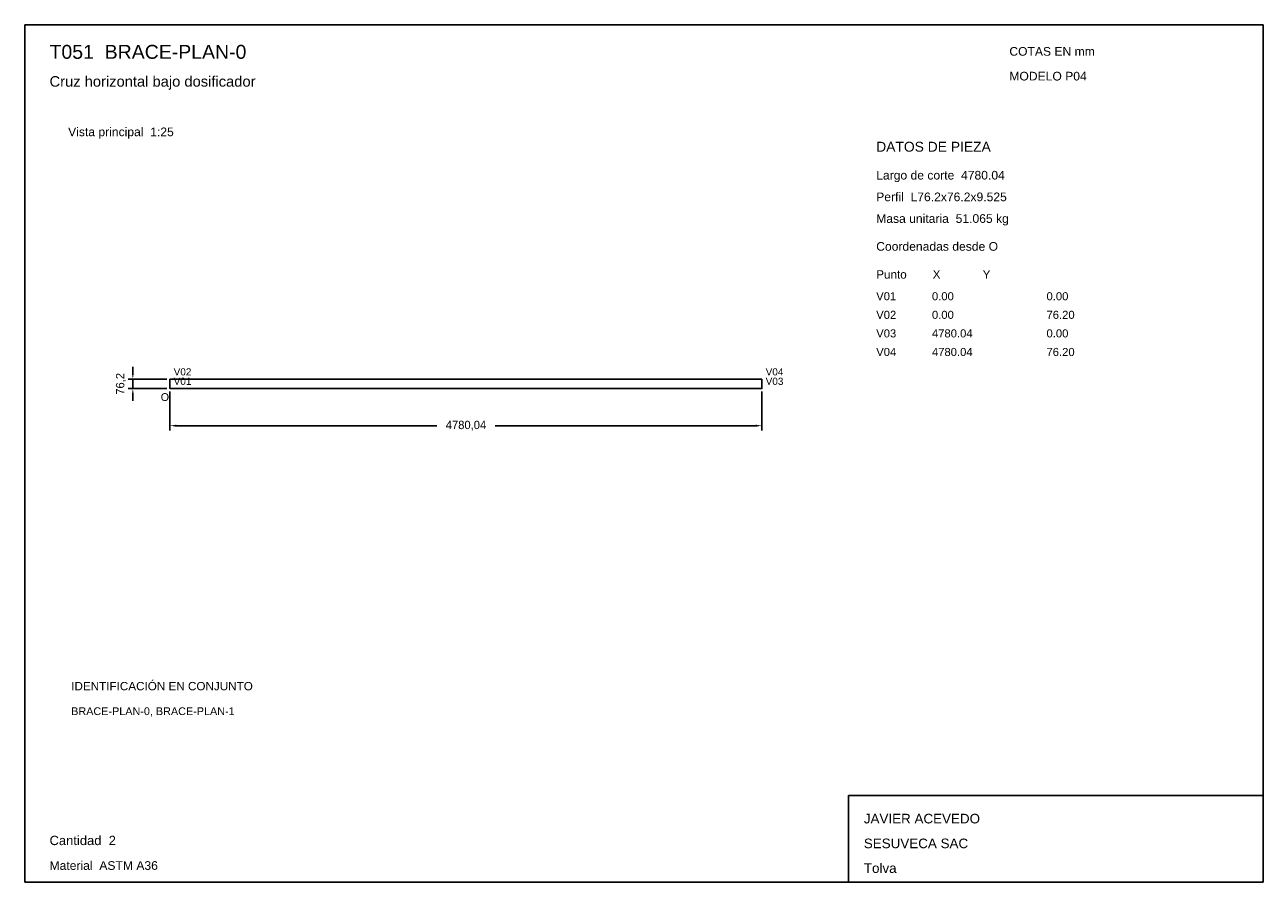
# Model space of a CAD drawing. Header units: millimetres. Extents: x 10 to 410, y 10 to 287.
import ezdxf

# ---------------------------------------------------------------- set-up
doc = ezdxf.new("R2010")
doc.units = ezdxf.units.MM
doc.styles.add('ARIAL', font='arial.ttf')
doc.dimstyles.get("Standard").update_dxf_attribs({"dimtxt": 2.5, "dimasz": 2.5, "dimexe": 1.25, "dimexo": 0.625, "dimtad": 1, "dimcen": 2.5, "dimazin": 3, "dimtfac": 1, "dimtmove": 0, "dimatfit": 3})

# ---------------------------------------------------------------- blocks, each defined once
blk = doc.blocks.new('_CLOSEDFILLED')
at = {"color": 0, "linetype": 'BYBLOCK'}
blk.add_solid([(-1, 0.16), (0, 0), (-1, -0.16)], dxfattribs=at)
blk = doc.blocks.new('*D1')
for p, q in [((56.9, 168.48), (56.9, 155.98)), ((248.1, 168.48), (248.1, 155.98)), ((58.9, 157.48), (143.05, 157.48)), ((161.95, 157.48), (246.1, 157.48))]:
    blk.add_line(p, q)
at = {"layer": 'Defpoints'}
for p in [(56.9, 169.48), (248.1, 169.48), (56.9, 157.48)]:
    blk.add_point(p, dxfattribs=at)
at = {"xscale": 2, "yscale": 2, "rotation": 180}
blk.add_blockref('_CLOSEDFILLED', (56.9, 157.48), dxfattribs=at)
at = {"xscale": 2, "yscale": 2}
blk.add_blockref('_CLOSEDFILLED', (248.1, 157.48), dxfattribs=at)
at = {"insert": (152.5, 157.48), "char_height": 2.7, "attachment_point": 5}
blk.add_mtext('4780,04', dxfattribs=at)

msp = doc.modelspace()

# ---------------------------------------------------------------- linework, layer by layer
for p, q in [((410, 287), (10, 287)), ((10, 287), (10, 10)), ((410, 10), (410, 287)), ((410, 38), (276, 38)), ((276, 38), (276, 10)), ((410, 10), (410, 38)), ((10, 10), (410, 10)), ((276, 10), (410, 10))]:
    msp.add_line(p, q)
for points in [[(56.89916, 172.524), (248.10084, 172.524), (248.10084, 172.524)], [(56.89916, 172.524), (56.89916, 169.476), (56.89916, 169.476)], [(248.10084, 172.524), (248.10084, 169.476), (248.10084, 169.476)], [(56.89916, 169.476), (248.10084, 169.476), (248.10084, 169.476)]]:
    msp.add_lwpolyline(points)

# ---------------------------------------------------------------- texts
at = {"style": 'ARIAL'}
for s, height, p in [('T051  BRACE-PLAN-0', 4.5, (18, 276)), ('COTAS EN mm', 2.8, (328, 277)), ('Cruz horizontal bajo dosificador', 3.4, (18, 267)), ('MODELO P04', 2.8, (328, 269)), ('Vista principal  1:25', 2.8, (24, 251)), ('DATOS DE PIEZA', 3.2, (285, 246)), ('Largo de corte  4780.04', 2.8, (285, 237)), ('Perfil  L76.2x76.2x9.525', 2.8, (285, 230)), ('Masa unitaria  51.065 kg', 2.8, (285, 223)), ('Coordenadas desde O', 2.8, (285, 214)), ('Punto        X             Y', 2.7, (285, 205)), ('V01', 2.6, (285, 198)), ('0.00', 2.6, (303, 198)), ('0.00', 2.6, (340, 198)), ('V02', 2.6, (285, 192)), ('0.00', 2.6, (303, 192)), ('76.20', 2.6, (340, 192)), ('V03', 2.6, (285, 186)), ('4780.04', 2.6, (303, 186)), ('0.00', 2.6, (340, 186)), ('V04', 2.6, (285, 180)), ('4780.04', 2.6, (303, 180)), ('76.20', 2.6, (340, 180)), ('V02', 2.3, (58.09916, 173.724)), ('V04', 2.3, (249.30084, 173.724)), ('V01', 2.3, (58.09916, 170.676)), ('V03', 2.3, (249.30084, 170.676)), ('O', 2.5, (53.89916, 165.476)), ('IDENTIFICACIÓN EN CONJUNTO', 2.7, (25, 72)), ('BRACE-PLAN-0, BRACE-PLAN-1', 2.5, (25, 64)), ('JAVIER ACEVEDO', 3.1, (281, 29)), ('Cantidad  2', 3, (18, 22)), ('SESUVECA SAC', 3.1, (281, 21)), ('Material  ASTM A36', 2.8, (18, 14)), ('Tolva', 3.1, (281, 13))]:
    msp.add_text(s, height=height, dxfattribs=at).set_placement(p)

# ---------------------------------------------------------------- dimensions: what is measured, and where the dimension line sits
msp.add_linear_dim(base=(44.89916, 169.476), p1=(56.89916, 169.476), p2=(56.89916, 172.524), angle=90, dimstyle='Standard', override={"dimtxt": 2.7, "dimasz": 2, "dimexe": 1.5, "dimexo": 1, "dimgap": 1, "dimdec": 2, "dimlfac": 25, "dimzin": 8}).render()
dim = msp.add_linear_dim(base=(56.89916, 157.476), p1=(56.89916, 169.476), p2=(248.10084, 169.476), dimstyle='Standard', override={"dimtxt": 2.7, "dimasz": 2, "dimexe": 1.5, "dimexo": 1, "dimgap": 1, "dimdec": 2, "dimlfac": 25, "dimzin": 8})
dim.commit()
dim.dimension.update_dxf_attribs({"geometry": '*D1', "text_midpoint": (152.5, 157.476)})

doc.saveas('drawing.dxf')
